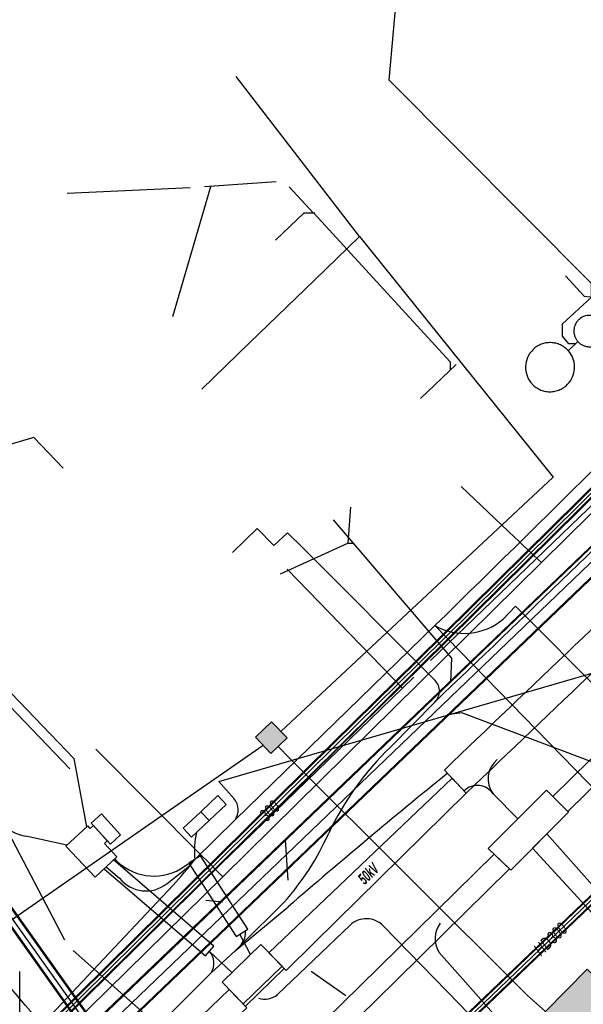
# Model space of a CAD drawing. Header units: metres. Extents: x 2695563 to 2696938, y 1260544 to 1262032.
# Tile 51 of 256: x 2695833 to 2695858, y 1261135 to 1261179. Entities that reach past the tile are written whole.
import ezdxf

# ---------------------------------------------------------------- set-up
doc = ezdxf.new("R2010")
doc.units = ezdxf.units.M
doc.header["$LTSCALE"] = 100
doc.linetypes.add('AUSGEZOGEN', pattern=[0])
doc.linetypes.add('STRICHLINIE2_S3', pattern=[0.25, 0.15, -0.1])
for name, color, linetype in [('Eau portable_Cadastre des conduites_Conduite', 171, 'AUSGEZOGEN'), ('EU_Cadastre des conduites', 24, 'AUSGEZOGEN'), ('EU_Cadastre des conduites_Regard – Polygone de détail', 24, 'AUSGEZOGEN'), ('Gaz_Cadastre des conduites_Conduite', 32, 'AUSGEZOGEN'), ('Gaz_Cadastre des conduites_Conduite_Texte', 32, 'AUSGEZOGEN'), ('Réseau électrique_Cadastre des conduite_Bord du tracé', 1, 'AUSGEZOGEN'), ('Réseau électrique_Cadastre des conduite_Texte libre_Texte', 1, 'AUSGEZOGEN'), ('Réseau électrique_Cadastre des conduite_Tronçon de tracé', 1, 'AUSGEZOGEN'), ('Réseau électrique_Cadastre des conduites_Ouvrage_Surface-Ligne-Point', 1, 'AUSGEZOGEN'), ('Télécommunications_SW_Cadastre des conduites_Bord du tracé', 94, 'AUSGEZOGEN'), ('Télécommunications_SW_Cadastre des conduites_Ouvrage', 94, 'AUSGEZOGEN')]:
    doc.layers.add(name, color=color, linetype=linetype)
doc.styles.add('ARIAL', font='arial.ttf')
doc.styles.add('ARIALNARROW', font='ARIALN.TTF')
pattern_1 = [(0, (2703955, 1269100), (4050, 4050), [4050, -4050]), (90, (2703955, 1269100), (-4050, 4050), [4050, -4050])]
pattern_2 = [(0, (2699905, 1265050), (2025, 2025), [2025, -2025]), (90, (2699905, 1265050), (-2025, 2025), [2025, -2025])]
pattern_3 = [(0, (2708005, 1273150), (6075, 6075), [6075, -6075]), (90, (2708005, 1273150), (-6075, 6075), [6075, -6075])]

# ---------------------------------------------------------------- blocks, each defined once
blk = doc.blocks.new('COMPLEXOBJECT_1514')
at = {"layer": 'EU_Cadastre des conduites_Regard – Polygone de détail', "color": 24, "linetype": 'STRICHLINIE2_S3', "transparency": 33554687}
blk.add_line((5856.825, 11164.329), (5856.825, 11164.319), dxfattribs=at)
for centre, radius, start, end in [((5857.328, 11164.808), 0.695, 131.9328, 223.5825), ((5857.331, 11164.809), 0.696, 42.7349, 132.1132), ((5857.332, 11164.804), 0.698, 319.2479, 43.0879), ((5857.329, 11164.802), 0.699, 223.7729, 319.5444)]:
    blk.add_arc(centre, radius, start, end, dxfattribs=at)
blk = doc.blocks.new('COMPLEXOBJECT_1515')
at = {"layer": 'EU_Cadastre des conduites_Regard – Polygone de détail', "color": 24, "linetype": 'STRICHLINIE2_S3', "transparency": 33554687}
blk.add_line((5854.768, 11162.44), (5854.775, 11162.426), dxfattribs=at)
for centre, radius, start, end in [((5855.574, 11163.188), 1.099, 42.4363, 133.9997), ((5855.575, 11163.188), 1.1, 134.0405, 222.8331), ((5855.563, 11163.195), 1.103, 321.0304, 41.7776), ((5855.564, 11163.196), 1.102, 224.3177, 320.9727)]:
    blk.add_arc(centre, radius, start, end, dxfattribs=at)
blk = doc.blocks.new('COMPLEXOBJECT_1741')
at = {"layer": 'Réseau électrique_Cadastre des conduite_Bord du tracé', "color": 1, "linetype": 'AUSGEZOGEN', "transparency": 33554687}
for p, q in [((5875.072, 11166.403), (5874.236, 11167.301)), ((5850.85, 11145.205), (5851.827, 11144.177))]:
    blk.add_line(p, q, dxfattribs=at)
for centre, radius, start, end in [((7375.699, 9554.757), 2203.336, 132.957037, 133.793689), ((-2860.064, 20278.752), 12622.896, 313.6432331, 313.7892127)]:
    blk.add_arc(centre, radius, start, end, dxfattribs=at)
blk = doc.blocks.new('COMPLEXOBJECT_1746')
at = {"layer": 'Réseau électrique_Cadastre des conduite_Bord du tracé', "color": 1, "linetype": 'AUSGEZOGEN', "transparency": 33554687}
blk.add_line((5857.932, 11139.547), (5855.423, 11142.35), dxfattribs=at)
for points in [[(5855.423, 11142.35), (5854.788, 11141.712), (5857.3, 11138.981)], [(5858.355, 11137.99), (5859.83, 11136.933), (5858.848, 11138.424)]]:
    blk.add_lwpolyline(points, dxfattribs=at)
for centre, radius, start, end in [((5854.463, 11135.782), 5.119, 31.0663, 47.34), ((5861.101, 11141.97), 4.836, 218.1841, 235.3992)]:
    blk.add_arc(centre, radius, start, end, dxfattribs=at)
blk = doc.blocks.new('COMPLEXOBJECT_1919')
at = {"layer": 'Réseau électrique_Cadastre des conduite_Tronçon de tracé', "color": 1, "linetype": 'AUSGEZOGEN', "transparency": 33554687}
for centre, radius, start, end in [((5880.402, 11171.008), 5.398, 146.1014, 152.4632), ((5869.005, 11176.87), 7.418, 314.4376, 333.0187), ((5115.613, 11920.94), 1066.303, 313.560088, 315.350264)]:
    blk.add_arc(centre, radius, start, end, dxfattribs=at)
blk = doc.blocks.new('COMPLEXOBJECT_2145')
at = {"layer": 'Réseau électrique_Cadastre des conduite_Tronçon de tracé', "color": 1, "linetype": 'AUSGEZOGEN', "transparency": 33554687}
blk.add_lwpolyline([(5854.302, 11133.094), (5853.379, 11133.945), (5851.791, 11135.731), (5850.606, 11137.078)], dxfattribs=at)
blk.add_arc((5851.573, 11137.679), 1.139, 142.9233, 211.8272, dxfattribs=at)
blk = doc.blocks.new('COMPLEXOBJECT_2146')
at = {"layer": 'Réseau électrique_Cadastre des conduite_Tronçon de tracé', "color": 1, "linetype": 'AUSGEZOGEN', "transparency": 33554687}
blk.add_line((5835.745, 11140.887), (5836.345, 11140.373), dxfattribs=at)
blk.add_arc((5837.526, 11141.326), 1.517, 218.8925, 308.1838, dxfattribs=at)
blk = doc.blocks.new('COMPLEXOBJECT_2218')
at = {"layer": 'Réseau électrique_Cadastre des conduite_Tronçon de tracé', "color": 1, "linetype": 'AUSGEZOGEN', "transparency": 33554687}
blk.add_lwpolyline([(5848.126, 11138.241), (5851.531, 11134.745), (5852.181, 11134.065), (5856.816, 11129.271)], dxfattribs=at)
blk.add_arc((5847.367, 11137.527), 1.042, 43.2315, 133.8289, dxfattribs=at)
blk = doc.blocks.new('COMPLEXOBJECT_2221')
at = {"layer": 'Réseau électrique_Cadastre des conduite_Tronçon de tracé', "color": 1, "linetype": 'AUSGEZOGEN', "transparency": 33554687}
blk.add_line((5843.394, 11135.186), (5846.645, 11138.279), dxfattribs=at)
blk.add_arc((5842.838, 11135.801), 0.829, 249.6514, 312.0794, dxfattribs=at)
blk = doc.blocks.new('COMPLEXOBJECT_2231')
at = {"layer": 'Réseau électrique_Cadastre des conduite_Tronçon de tracé', "color": 1, "linetype": 'AUSGEZOGEN', "transparency": 33554687}
blk.add_line((5850.437, 11149.2), (5844.528, 11155.132), dxfattribs=at)
blk.add_arc((5849.953, 11148.729), 0.675, 313.6435, 44.2059, dxfattribs=at)
blk = doc.blocks.new('COMPLEXOBJECT_2233')
at = {"layer": 'Réseau électrique_Cadastre des conduite_Tronçon de tracé', "color": 1, "linetype": 'AUSGEZOGEN', "transparency": 33554687}
blk.add_line((5841.501, 11137.137), (5843.871, 11139.104), dxfattribs=at)
blk.add_arc((6066.331, 10880.51), 341.115, 129.14551, 130.70435, dxfattribs=at)
blk = doc.blocks.new('COMPLEXOBJECT_2415')
at = {"layer": 'Réseau électrique_Cadastre des conduite_Tronçon de tracé', "color": 1, "linetype": 'AUSGEZOGEN', "transparency": 33554687}
blk.add_line((5841.463, 11143.913), (5840.774, 11144.692), dxfattribs=at)
blk.add_arc((5840.868, 11143.422), 0.772, 325.3685, 39.5571, dxfattribs=at)
blk = doc.blocks.new('COMPLEXOBJECT_2416')
at = {"layer": 'Réseau électrique_Cadastre des conduite_Tronçon de tracé', "color": 1, "linetype": 'AUSGEZOGEN', "transparency": 33554687}
blk.add_line((5831.882, 11132.796), (5838.735, 11140.068), dxfattribs=at)
blk.add_arc((5828.188, 11149.991), 14.481, 316.7455, 322.6968, dxfattribs=at)
blk = doc.blocks.new('COMPLEXOBJECT_2418')
at = {"layer": 'Réseau électrique_Cadastre des conduite_Tronçon de tracé', "color": 1, "linetype": 'AUSGEZOGEN', "transparency": 33554687}
blk.add_line((5853.478, 11151.947), (5854.027, 11152.518), dxfattribs=at)
blk.add_arc((5851.747, 11153.963), 2.657, 240.1796, 310.639, dxfattribs=at)
blk = doc.blocks.new('COMPLEXOBJECT_2489')
at = {"layer": 'Réseau électrique_Cadastre des conduite_Tronçon de tracé', "color": 1, "linetype": 'AUSGEZOGEN', "transparency": 33554687}
for p, q in [((5848.437, 11146.222), (5850.419, 11148.241)), ((5841.77, 11137.402), (5843.697, 11139.301))]:
    blk.add_line(p, q, dxfattribs=at)
for centre, radius, start, end in [((5857.411, 11136.884), 12.951, 133.8625, 154.8903), ((5834.487, 11147.425), 12.281, 318.5844, 335.7441)]:
    blk.add_arc(centre, radius, start, end, dxfattribs=at)
blk = doc.blocks.new('COMPLEXOBJECT_2569')
at = {"layer": 'Réseau électrique_Cadastre des conduite_Tronçon de tracé', "color": 1, "linetype": 'STRICHLINIE2_S3', "transparency": 33554687}
for p, q in [((5830.807, 11142.962), (5815.943, 11157.115)), ((5833.993, 11141.847), (5832.155, 11142.248))]:
    blk.add_line(p, q, dxfattribs=at)
blk.add_arc((5832.78, 11145.058), 2.879, 226.7263, 257.4557, dxfattribs=at)
blk = doc.blocks.new('COMPLEXOBJECT_2780')
at = {"layer": 'Télécommunications_SW_Cadastre des conduites_Bord du tracé', "color": 94, "linetype": 'AUSGEZOGEN', "transparency": 33554687}
for p, q in [((5839.787, 11132.262), (5834.264, 11137.151)), ((5854.689, 11133.194), (5851.229, 11129.991)), ((5846.694, 11128.833), (5845.897, 11129.035))]:
    blk.add_line(p, q, dxfattribs=at)
for centre, radius, start, end in [((5849.474, 11143.206), 14.616, 228.486, 255.8324), ((5847.893, 11133.596), 4.912, 255.8693, 312.7792)]:
    blk.add_arc(centre, radius, start, end, dxfattribs=at)

msp = doc.modelspace()

# ---------------------------------------------------------------- hatches: boundary and pattern name
at = {"layer": 'Réseau électrique_Cadastre des conduite_Bord du tracé', "lineweight": 18, "transparency": 33554687}
h = msp.add_hatch(dxfattribs=at)
h.set_pattern_fill('MUSTER', color=1, scale=6075, style=0, pattern_type=2)
h.set_pattern_definition(pattern_3)
h.paths.add_polyline_path([(2695857.334, 1261143.158), (2695894.592, 1261179.748), (2695910.687, 1261195.508), (2695910.083, 1261196.13), (2695893.928, 1261180.427), (2695856.666, 1261143.834)], flags=0)
h = msp.add_hatch(dxfattribs=at)
h.set_pattern_fill('MUSTER', color=1, scale=6075, style=0, pattern_type=2)
h.set_pattern_definition(pattern_3)
h.paths.add_polyline_path([(2695876.042, 1261166.213), (2695875.206, 1261167.111), (2695874.447, 1261166.404), (2695873.688, 1261165.696), (2695872.929, 1261164.988), (2695872.17, 1261164.279), (2695871.412, 1261163.57), (2695870.655, 1261162.861), (2695869.897, 1261162.151), (2695869.14, 1261161.442), (2695868.383, 1261160.731), (2695867.627, 1261160.021), (2695866.871, 1261159.31), (2695866.115, 1261158.598), (2695865.36, 1261157.887), (2695864.605, 1261157.174), (2695863.85, 1261156.462), (2695863.096, 1261155.749), (2695862.341, 1261155.036), (2695861.588, 1261154.323), (2695860.834, 1261153.609), (2695860.081, 1261152.895), (2695859.329, 1261152.18), (2695858.576, 1261151.465), (2695857.824, 1261150.75), (2695857.072, 1261150.034), (2695856.321, 1261149.318), (2695855.57, 1261148.602), (2695854.819, 1261147.885), (2695854.069, 1261147.168), (2695853.319, 1261146.451), (2695852.569, 1261145.733), (2695851.82, 1261145.015), (2695852.797, 1261143.987), (2695853.548, 1261144.703), (2695854.298, 1261145.419), (2695855.049, 1261146.135), (2695855.8, 1261146.852), (2695856.55, 1261147.568), (2695857.3, 1261148.284), (2695858.051, 1261149.001), (2695858.801, 1261149.717), (2695859.551, 1261150.434), (2695860.302, 1261151.15), (2695861.052, 1261151.867), (2695861.802, 1261152.584), (2695862.552, 1261153.3), (2695863.302, 1261154.017), (2695864.052, 1261154.734), (2695864.801, 1261155.451), (2695865.551, 1261156.168), (2695866.301, 1261156.885), (2695867.051, 1261157.602), (2695867.8, 1261158.32), (2695868.55, 1261159.037), (2695869.299, 1261159.754), (2695870.049, 1261160.472), (2695870.798, 1261161.189), (2695871.547, 1261161.907), (2695872.297, 1261162.624), (2695873.046, 1261163.342), (2695873.795, 1261164.06), (2695874.544, 1261164.777), (2695875.293, 1261165.495)], flags=0)
h = msp.add_hatch(dxfattribs=at)
h.set_pattern_fill('MUSTER', color=1, scale=6075, style=0, pattern_type=2)
h.set_pattern_definition(pattern_3)
h.paths.add_polyline_path([(2695852.162, 1261144.656), (2695843.981, 1261136.859), (2695844.755, 1261136.061), (2695846.011, 1261137.302), (2695852.797, 1261143.987)], flags=0)
h = msp.add_hatch(dxfattribs=at)
h.set_pattern_fill('MUSTER', color=1, scale=6075, style=0, pattern_type=2)
h.set_pattern_definition(pattern_3)
h.paths.add_polyline_path([(2695856.393, 1261142.16), (2695855.758, 1261141.522), (2695858.27, 1261138.791), (2695858.299, 1261138.754), (2695858.329, 1261138.718), (2695858.359, 1261138.682), (2695858.389, 1261138.646), (2695858.419, 1261138.61), (2695858.45, 1261138.575), (2695858.481, 1261138.54), (2695858.513, 1261138.506), (2695858.545, 1261138.471), (2695858.577, 1261138.437), (2695858.61, 1261138.404), (2695858.643, 1261138.37), (2695858.676, 1261138.337), (2695858.709, 1261138.304), (2695858.743, 1261138.272), (2695858.777, 1261138.24), (2695858.812, 1261138.208), (2695858.847, 1261138.177), (2695858.882, 1261138.146), (2695858.917, 1261138.115), (2695858.953, 1261138.084), (2695858.989, 1261138.054), (2695859.025, 1261138.025), (2695859.061, 1261137.995), (2695859.098, 1261137.966), (2695859.135, 1261137.938), (2695859.173, 1261137.909), (2695859.21, 1261137.882), (2695859.248, 1261137.854), (2695859.287, 1261137.827), (2695859.325, 1261137.8), (2695860.8, 1261136.743), (2695859.818, 1261138.234), (2695859.794, 1261138.274), (2695859.769, 1261138.314), (2695859.744, 1261138.354), (2695859.718, 1261138.393), (2695859.692, 1261138.432), (2695859.666, 1261138.471), (2695859.64, 1261138.51), (2695859.613, 1261138.548), (2695859.586, 1261138.586), (2695859.558, 1261138.624), (2695859.53, 1261138.662), (2695859.502, 1261138.699), (2695859.473, 1261138.736), (2695859.444, 1261138.773), (2695859.415, 1261138.81), (2695859.385, 1261138.846), (2695859.355, 1261138.882), (2695859.325, 1261138.918), (2695859.294, 1261138.954), (2695859.263, 1261138.989), (2695859.232, 1261139.024), (2695859.2, 1261139.058), (2695859.168, 1261139.093), (2695859.136, 1261139.127), (2695859.104, 1261139.161), (2695859.071, 1261139.194), (2695859.038, 1261139.227), (2695859.004, 1261139.26), (2695858.97, 1261139.293), (2695858.936, 1261139.325), (2695858.902, 1261139.357)], flags=0)
h = msp.add_hatch(dxfattribs=at)
h.set_pattern_fill('MUSTER', color=1, scale=6075, style=0, pattern_type=2)
h.set_pattern_definition(pattern_3)
h.paths.add_polyline_path([(2695854.042, 1261141.257), (2695848.063, 1261135.378), (2695844.962, 1261132.346), (2695840.121, 1261127.568), (2695838.758, 1261126.228), (2695832.311, 1261119.889), (2695822.73, 1261110.468), (2695807.314, 1261095.86), (2695799.635, 1261088.514), (2695800.207, 1261087.9), (2695807.968, 1261095.17), (2695823.39, 1261109.785), (2695833.45, 1261119.677), (2695839.408, 1261125.535), (2695840.787, 1261126.891), (2695845.628, 1261131.668), (2695848.728, 1261134.7), (2695854.726, 1261140.597)], flags=0)
h = msp.add_hatch(dxfattribs=at)
h.set_pattern_fill('MUSTER', color=1, scale=6075, style=0, pattern_type=2)
h.set_pattern_definition(pattern_3)
h.paths.add_polyline_path([(2695841.517, 1261137.154), (2695837.04, 1261141.001), (2695836.62, 1261140.607), (2695841.144, 1261136.72)], flags=0)
h = msp.add_hatch(dxfattribs=at)
h.set_pattern_fill('MUSTER', color=1, scale=6075, style=0, pattern_type=2)
h.set_pattern_definition(pattern_3)
h.paths.add_polyline_path([(2695840.921, 1261141.183), (2695840.409, 1261140.851), (2695842.528, 1261137.584), (2695843.04, 1261137.916)], flags=0)
h = msp.add_hatch(dxfattribs=at)
h.set_pattern_fill('MUSTER', color=1, scale=6075, style=0, pattern_type=2)
h.set_pattern_definition(pattern_3)
h.paths.add_polyline_path([(2695843.001, 1261134.403), (2695842.205, 1261135.223), (2695839.774, 1261132.885), (2695840.544, 1261132.081)], flags=0)
at = {"layer": 'Réseau électrique_Cadastre des conduites_Ouvrage_Surface-Ligne-Point', "lineweight": 18, "transparency": 33554687}
h = msp.add_hatch(dxfattribs=at)
h.set_pattern_fill('MUSTER', color=1, scale=4050, style=0, pattern_type=2)
h.set_pattern_definition(pattern_1)
h.paths.add_polyline_path([(2695853.771, 1261141.516), (2695854.785, 1261140.543), (2695857.36, 1261143.131), (2695856.384, 1261144.119)], flags=0)
h = msp.add_hatch(dxfattribs=at)
h.set_pattern_fill('MUSTER', color=1, scale=2025, style=0, pattern_type=2)
h.set_pattern_definition(pattern_2)
h.paths.add_polyline_path([(2695840.943, 1261143.153), (2695841.315, 1261142.758), (2695842.079, 1261143.477), (2695841.707, 1261143.873)], flags=0)
h = msp.add_hatch(dxfattribs=at)
h.set_pattern_fill('MUSTER', color=1, scale=2025, style=0, pattern_type=2)
h.set_pattern_definition(pattern_2)
h.paths.add_polyline_path([(2695840.943, 1261143.153), (2695840.16, 1261142.416), (2695840.532, 1261142.021), (2695841.315, 1261142.758)], flags=0)
h = msp.add_hatch(dxfattribs=at)
h.set_pattern_fill('MUSTER', color=1, scale=2025, style=0, pattern_type=2)
h.set_pattern_definition(pattern_2)
h.paths.add_polyline_path([(2695836.505, 1261143.06), (2695836.046, 1261142.644), (2695836.901, 1261141.701), (2695837.36, 1261142.118)], flags=0)
h = msp.add_hatch(dxfattribs=at)
h.set_pattern_fill('MUSTER', color=1, scale=4050, style=0, pattern_type=2)
h.set_pattern_definition(pattern_1)
h.paths.add_polyline_path([(2695836.007, 1261142.41), (2695835.893, 1261142.531), (2695834.918, 1261141.616), (2695836.219, 1261140.231), (2695837.194, 1261141.146), (2695836.635, 1261141.741), (2695836.761, 1261141.855), (2695836.145, 1261142.535)], flags=0)
h = msp.add_hatch(dxfattribs=at)
h.set_pattern_fill('MUSTER', color=1, scale=4050, style=0, pattern_type=2)
h.set_pattern_definition(pattern_1)
h.paths.add_polyline_path([(2695844.568, 1261136.253), (2695843.624, 1261137.227), (2695841.892, 1261135.546), (2695842.836, 1261134.573)], flags=0)
at = {"layer": 'Télécommunications_SW_Cadastre des conduites_Ouvrage', "transparency": 33554687}
for points in [[(2695844.797, 1261146.453), (2695844.104, 1261147.174), (2695843.383, 1261146.481), (2695844.076, 1261145.76)], [(2695855.388, 1261133.272), (2695856.811, 1261131.867), (2695859.621, 1261134.713), (2695858.198, 1261136.119)]]:
    msp.add_hatch(color=7, dxfattribs=at).paths.add_polyline_path(points)

# ---------------------------------------------------------------- linework, layer by layer
at = {"layer": 'Eau portable_Cadastre des conduites_Conduite', "color": 7, "linetype": 'AUSGEZOGEN', "transparency": 33554687}
for points in [[(2695841.928, 1261140.246), (2695856.156, 1261154.276), (2695859.431, 1261157.506), (2695885.989, 1261183.696)], [(2695856.156, 1261154.276), (2695856.02, 1261154.405), (2695855.505, 1261154.894), (2695855.36, 1261155.031), (2695855.133, 1261155.247), (2695854.971, 1261155.401), (2695852.572, 1261157.676)], [(2695841.928, 1261140.246), (2695841.663, 1261140.513), (2695841.251, 1261140.926), (2695840.989, 1261141.189), (2695836.25, 1261145.95)], [(2695769.551, 1261068.298), (2695800.182, 1261097.721), (2695812.23, 1261111.068), (2695816.903, 1261115.659), (2695835.941, 1261134.364), (2695841.928, 1261140.246)]]:
    msp.add_lwpolyline(points, dxfattribs=at)
at = {"layer": 'EU_Cadastre des conduites', "linetype": 'AUSGEZOGEN', "transparency": 33554687}
for p, q in [((2695888.813, 1261184.183), (2695835.99, 1261133.559)), ((2695888.827, 1261184.169), (2695836.004, 1261133.545)), ((2695888.841, 1261184.155), (2695836.018, 1261133.531)), ((2695889.505, 1261183.461), (2695836.682, 1261132.837)), ((2695889.519, 1261183.447), (2695836.696, 1261132.823)), ((2695889.533, 1261183.433), (2695836.71, 1261132.809)), ((2695829.374, 1261143.174), (2695836.174, 1261133.631)), ((2695829.391, 1261143.186), (2695836.191, 1261133.643)), ((2695829.407, 1261143.198), (2695836.207, 1261133.655)), ((2695828.967, 1261142.884), (2695835.767, 1261133.341)), ((2695828.983, 1261142.896), (2695835.783, 1261133.353)), ((2695829, 1261142.908), (2695835.8, 1261133.365))]:
    msp.add_line(p, q, dxfattribs=at)
at = {"layer": 'EU_Cadastre des conduites', "color": 255, "transparency": 33554687}
for p, q in [((2695889.173, 1261183.808), (2695836.35, 1261133.184)), ((2695829.187, 1261143.041), (2695835.987, 1261133.498))]:
    msp.add_line(p, q, dxfattribs=at)
at = {"layer": 'EU_Cadastre des conduites', "color": 24, "linetype": 'AUSGEZOGEN', "transparency": 33554687}
for p, q in [((2695841.109, 1261171.061), (2695844.312, 1261171.285)), ((2695834.979, 1261170.764), (2695840.463, 1261171.016)), ((2695839.689, 1261165.262), (2695841.39, 1261171.071)), ((2695844.883, 1261171.057), (2695845.966, 1261169.899)), ((2695857.793, 1261164.157), (2695857.335, 1261163.722)), ((2695852.346, 1261163.118), (2695850.758, 1261161.603)), ((2695847.632, 1261156.758), (2695847.513, 1261155.145)), ((2695844.848, 1261140.094), (2695844.72, 1261141.896))]:
    msp.add_line(p, q, dxfattribs=at)
for points in [[(2695857.681, 1261164.044), (2695857.38, 1261164.044), (2695857.089, 1261164.38), (2695857.1, 1261164.938), (2695858.398, 1261166.128), (2695858.398, 1261166.743), (2695849.354, 1261175.809), (2695849.941, 1261182.347)], [(2695844.281, 1261168.678), (2695845.553, 1261169.887), (2695846.028, 1261169.887)], [(2695846.001, 1261169.866), (2695852.077, 1261163.234), (2695852.077, 1261162.866)], [(2695857.223, 1261167.074), (2695858.069, 1261166.167), (2695859.117, 1261166.047)], [(2695834.801, 1261158.486), (2695833.485, 1261159.866), (2695826.398, 1261157.781)], [(2695835.091, 1261145.076), (2695828.343, 1261152.09), (2695826.566, 1261157.428)], [(2695846.848, 1261156.186), (2695852.143, 1261150.016), (2695852.097, 1261148.955)], [(2695844.506, 1261153.781), (2695847.515, 1261155.141), (2695847.73, 1261155.138)], [(2695870.226, 1261140.924), (2695852.602, 1261147.564), (2695851.942, 1261147.484)]]:
    msp.add_lwpolyline(points, dxfattribs=at)
at = {"layer": 'Gaz_Cadastre des conduites_Conduite', "linetype": 'AUSGEZOGEN', "transparency": 33554687}
for p, q in [((2695850.589, 1261149.924), (2695885.388, 1261184.281)), ((2695850.603, 1261149.911), (2695885.402, 1261184.268)), ((2695850.616, 1261149.897), (2695885.415, 1261184.254)), ((2695850.8, 1261149.711), (2695885.599, 1261184.068)), ((2695850.813, 1261149.697), (2695885.612, 1261184.054)), ((2695850.827, 1261149.684), (2695885.626, 1261184.041)), ((2695896.549, 1261175.963), (2695850.092, 1261131.513)), ((2695896.568, 1261175.955), (2695850.105, 1261131.499)), ((2695896.587, 1261175.947), (2695850.118, 1261131.486)), ((2695896.847, 1261175.833), (2695850.3, 1261131.296)), ((2695896.866, 1261175.825), (2695850.313, 1261131.283)), ((2695896.885, 1261175.817), (2695850.326, 1261131.269)), ((2695846.83, 1261146.212), (2695850.589, 1261149.924)), ((2695846.844, 1261146.199), (2695850.603, 1261149.911)), ((2695846.857, 1261146.185), (2695850.616, 1261149.897)), ((2695847.041, 1261145.999), (2695850.8, 1261149.711)), ((2695847.054, 1261145.985), (2695850.813, 1261149.697)), ((2695847.068, 1261145.972), (2695850.827, 1261149.684)), ((2695835.453, 1261134.98), (2695846.83, 1261146.212)), ((2695835.467, 1261134.967), (2695846.844, 1261146.199)), ((2695835.48, 1261134.953), (2695846.857, 1261146.185)), ((2695835.664, 1261134.767), (2695847.041, 1261145.999)), ((2695835.677, 1261134.753), (2695847.054, 1261145.985)), ((2695835.691, 1261134.74), (2695847.068, 1261145.972)), ((2695833.952, 1261133.498), (2695835.453, 1261134.98)), ((2695833.965, 1261133.485), (2695835.467, 1261134.967)), ((2695833.978, 1261133.472), (2695835.48, 1261134.953)), ((2695834.162, 1261133.284), (2695835.664, 1261134.767)), ((2695834.175, 1261133.271), (2695835.677, 1261134.753)), ((2695834.188, 1261133.258), (2695835.691, 1261134.74))]:
    msp.add_line(p, q, dxfattribs=at)
at = {"layer": 'Gaz_Cadastre des conduites_Conduite', "color": 255, "linetype": 'AUSGEZOGEN', "transparency": 33554687}
for p, q in [((2695850.708, 1261149.804), (2695885.507, 1261184.161)), ((2695896.717, 1261175.89), (2695850.209, 1261131.391)), ((2695846.949, 1261146.092), (2695850.708, 1261149.804)), ((2695835.572, 1261134.86), (2695846.949, 1261146.092)), ((2695834.07, 1261133.378), (2695835.572, 1261134.86))]:
    msp.add_line(p, q, dxfattribs=at)
at = {"layer": 'Gaz_Cadastre des conduites_Conduite', "color": 32, "linetype": 'AUSGEZOGEN', "transparency": 33554687}
msp.add_lwpolyline([(2695834.07, 1261133.378), (2695833.457, 1261134.1), (2695833.328, 1261134.252), (2695833.112, 1261134.506), (2695832.857, 1261134.807), (2695832.751, 1261134.932), (2695832.55, 1261135.168), (2695832.162, 1261135.625), (2695814.987, 1261155.855), (2695814.517, 1261156.408), (2695814.32, 1261156.64)], dxfattribs=at)
at = {"layer": 'Réseau électrique_Cadastre des conduite_Bord du tracé', "color": 1, "linetype": 'AUSGEZOGEN', "transparency": 33554687}
for points in [[(2695857.334, 1261143.158), (2695894.592, 1261179.748), (2695910.687, 1261195.508), (2695910.083, 1261196.13), (2695893.928, 1261180.427), (2695856.666, 1261143.834), (2695857.334, 1261143.158)], [(2695852.162, 1261144.656), (2695843.981, 1261136.859), (2695844.755, 1261136.061), (2695846.011, 1261137.302), (2695852.797, 1261143.987), (2695852.162, 1261144.656)], [(2695854.042, 1261141.257), (2695848.063, 1261135.378), (2695844.962, 1261132.346), (2695840.121, 1261127.568), (2695838.758, 1261126.228), (2695832.311, 1261119.889), (2695822.73, 1261110.468), (2695807.314, 1261095.86), (2695799.635, 1261088.514), (2695800.207, 1261087.9), (2695807.968, 1261095.17), (2695823.39, 1261109.785), (2695833.45, 1261119.677), (2695839.408, 1261125.535), (2695840.787, 1261126.891), (2695845.628, 1261131.668), (2695848.728, 1261134.7), (2695854.726, 1261140.597), (2695854.042, 1261141.257)], [(2695841.517, 1261137.154), (2695837.04, 1261141.001), (2695836.62, 1261140.607), (2695841.144, 1261136.72), (2695841.517, 1261137.154)], [(2695840.921, 1261141.183), (2695840.409, 1261140.851), (2695842.528, 1261137.584), (2695843.04, 1261137.916), (2695840.921, 1261141.183)], [(2695843.001, 1261134.403), (2695842.205, 1261135.223), (2695839.774, 1261132.885), (2695840.544, 1261132.081), (2695843.001, 1261134.403)]]:
    msp.add_lwpolyline(points, close=True, dxfattribs=at)
at = {"layer": 'Réseau électrique_Cadastre des conduite_Tronçon de tracé', "color": 1, "linetype": 'AUSGEZOGEN', "transparency": 33554687}
for p, q in [((2695851.198, 1261149.912), (2695877.543, 1261175.237)), ((2695843.462, 1261155.793), (2695842.364, 1261154.723)), ((2695844.196, 1261155.035), (2695843.462, 1261155.793)), ((2695844.818, 1261155.612), (2695844.196, 1261155.035)), ((2695845.498, 1261154.942), (2695844.818, 1261155.612)), ((2695842.473, 1261142.793), (2695851.396, 1261151.468)), ((2695841.744, 1261144.502), (2695861.363, 1261150.194)), ((2695849.953, 1261148.669), (2695850.456, 1261149.163)), ((2695855.096, 1261142.835), (2695854, 1261143.948)), ((2695840.677, 1261141.025), (2695842.473, 1261142.793)), ((2695840.035, 1261140.601), (2695840.677, 1261141.025)), ((2695841.916, 1261139.117), (2695841.164, 1261139.189)), ((2695843.16, 1261136.777), (2695842.687, 1261137.687)), ((2695842.33, 1261135.971), (2695841.317, 1261136.922)), ((2695841.399, 1261135.959), (2695842.471, 1261136.947)), ((2695842.471, 1261136.947), (2695842.74, 1261137.212)), ((2695842.933, 1261134.472), (2695844.666, 1261136.153)), ((2695832.852, 1261132.606), (2695832.858, 1261136.017)), ((2695839.482, 1261134.044), (2695841.399, 1261135.959)), ((2695847.424, 1261134.937), (2695845.874, 1261136.015))]:
    msp.add_line(p, q, dxfattribs=at)
at = {"layer": 'Réseau électrique_Cadastre des conduite_Tronçon de tracé', "color": 1, "linetype": 'STRICHLINIE2_S3', "transparency": 33554687}
msp.add_line((2695835.844, 1261142.485), (2695835.357, 1261145.127), dxfattribs=at)
at = {"layer": 'Réseau électrique_Cadastre des conduite_Tronçon de tracé', "color": 1, "linetype": 'AUSGEZOGEN', "transparency": 33554687}
for points in [[(2695841.854, 1261140.83), (2695849.953, 1261148.669), (2695844.796, 1261153.984)], [(2695867.876, 1261134.514), (2695858.783, 1261143.886), (2695851.396, 1261151.468)], [(2695835.357, 1261145.127), (2695835.284, 1261145.522), (2695830.352, 1261150.632)], [(2695839.434, 1261139.943), (2695840.356, 1261140.683), (2695840.677, 1261141.025)]]:
    msp.add_lwpolyline(points, dxfattribs=at)
for centre, radius, start, end in [((2695299.648, 1261719.263), 791.718, 314.178772, 315.835388), ((2695854.886, 1261144.62), 1.112, 129.074, 217.1816), ((2695853.295, 1261143.481), 0.846, 33.5184, 134.3255), ((2695844.123, 1261141.429), 3.47, 166.8059, 186.6858), ((2695838.844, 1261142.648), 2.368, 222.3687, 300.1947), ((2695842.103, 1261137.754), 0.836, 319.5992, 6.4741), ((2695840.747, 1261136.388), 0.781, 326.6234, 43.1106)]:
    msp.add_arc(centre, radius, start, end, dxfattribs=at)
at = {"layer": 'Réseau électrique_Cadastre des conduites_Ouvrage_Surface-Ligne-Point', "color": 1, "linetype": 'AUSGEZOGEN', "transparency": 33554687}
msp.add_line((2695854.996, 1261152.328), (2695861.133, 1261146.155), dxfattribs=at)
for points in [[(2695853.771, 1261141.516), (2695854.785, 1261140.543), (2695857.36, 1261143.131), (2695856.384, 1261144.119), (2695853.771, 1261141.516)], [(2695840.943, 1261143.153), (2695841.315, 1261142.758), (2695842.079, 1261143.477), (2695841.707, 1261143.873), (2695840.943, 1261143.153)], [(2695840.943, 1261143.153), (2695840.16, 1261142.416), (2695840.532, 1261142.021), (2695841.315, 1261142.758), (2695840.943, 1261143.153)], [(2695836.505, 1261143.06), (2695836.046, 1261142.644), (2695836.901, 1261141.701), (2695837.36, 1261142.118), (2695836.505, 1261143.06)], [(2695836.007, 1261142.41), (2695835.893, 1261142.531), (2695834.918, 1261141.616), (2695836.219, 1261140.231), (2695837.194, 1261141.146), (2695836.635, 1261141.741), (2695836.761, 1261141.855), (2695836.145, 1261142.535), (2695836.007, 1261142.41)], [(2695844.568, 1261136.253), (2695843.624, 1261137.227), (2695841.892, 1261135.546), (2695842.836, 1261134.573), (2695844.568, 1261136.253)]]:
    msp.add_lwpolyline(points, close=True, dxfattribs=at)
at = {"layer": 'Télécommunications_SW_Cadastre des conduites_Bord du tracé', "color": 94, "linetype": 'AUSGEZOGEN', "transparency": 33554687}
msp.add_line((2695848.025, 1261168.828), (2695842.524, 1261175.985), dxfattribs=at)
for points in [[(2695840.98, 1261162.016), (2695843.137, 1261164.101), (2695846.013, 1261166.882), (2695848.025, 1261168.828)], [(2695848.025, 1261168.828), (2695856.682, 1261158.084), (2695844.519, 1261146.742)], [(2695834.87, 1261137.426), (2695832.35, 1261142.227), (2695817.202, 1261156.739)], [(2695794.341, 1261133.004), (2695794.807, 1261132.354), (2695797.527, 1261132.033), (2695808.166, 1261118.663), (2695828.137, 1261135.321), (2695843.727, 1261146.122)], [(2695844.394, 1261146.066), (2695844.93, 1261145.51), (2695855.54, 1261134.95), (2695856.336, 1261134.233)]]:
    msp.add_lwpolyline(points, dxfattribs=at)
at = {"layer": 'Télécommunications_SW_Cadastre des conduites_Ouvrage', "color": 94, "transparency": 33554687}
for points in [[(2695844.797, 1261146.453), (2695844.104, 1261147.174), (2695843.383, 1261146.481), (2695844.076, 1261145.76), (2695844.797, 1261146.453)], [(2695855.388, 1261133.272), (2695856.811, 1261131.867), (2695859.621, 1261134.713), (2695858.198, 1261136.119), (2695855.388, 1261133.272)]]:
    msp.add_lwpolyline(points, close=True, dxfattribs=at)

# ---------------------------------------------------------------- block references
at = {"layer": 'EU_Cadastre des conduites_Regard – Polygone de détail', "color": 24, "linetype": 'STRICHLINIE2_S3', "lineweight": -3, "transparency": 33554687}
for name in ['COMPLEXOBJECT_1514', 'COMPLEXOBJECT_1515']:
    msp.add_blockref(name, (2690000.97, 1249999.81), dxfattribs=at)
at = {"layer": 'Réseau électrique_Cadastre des conduite_Bord du tracé', "color": 1, "linetype": 'AUSGEZOGEN', "lineweight": -3, "transparency": 33554687}
for name in ['COMPLEXOBJECT_1741', 'COMPLEXOBJECT_1746']:
    msp.add_blockref(name, (2690000.97, 1249999.81), dxfattribs=at)
at = {"layer": 'Réseau électrique_Cadastre des conduite_Tronçon de tracé', "color": 1, "linetype": 'AUSGEZOGEN', "lineweight": -3, "transparency": 33554687}
for name in ['COMPLEXOBJECT_1919', 'COMPLEXOBJECT_2231', 'COMPLEXOBJECT_2418', 'COMPLEXOBJECT_2489', 'COMPLEXOBJECT_2233', 'COMPLEXOBJECT_2415', 'COMPLEXOBJECT_2416', 'COMPLEXOBJECT_2146', 'COMPLEXOBJECT_2218', 'COMPLEXOBJECT_2221', 'COMPLEXOBJECT_2145']:
    msp.add_blockref(name, (2690000.97, 1249999.81), dxfattribs=at)
at = {"layer": 'Réseau électrique_Cadastre des conduite_Tronçon de tracé', "color": 1, "linetype": 'STRICHLINIE2_S3', "lineweight": -3, "transparency": 33554687}
msp.add_blockref('COMPLEXOBJECT_2569', (2690000.97, 1249999.81), dxfattribs=at)
at = {"layer": 'Télécommunications_SW_Cadastre des conduites_Bord du tracé', "color": 94, "linetype": 'AUSGEZOGEN', "lineweight": -3, "transparency": 33554687}
msp.add_blockref('COMPLEXOBJECT_2780', (2690000.97, 1249999.81), dxfattribs=at)

# ---------------------------------------------------------------- texts
at = {"layer": 'Gaz_Cadastre des conduites_Conduite_Texte', "color": 32, "transparency": 33554687, "char_height": 0.55825, "attachment_point": 5, "style": 'ARIAL'}
for s, insert, width, rotation in [('\\A1;{\\fArial|i1|b0;\\H0.558250;\\W0.700000;\\C32;300}\\P', (2695844.013, 1261143.186), 1.11429, 44.6337), ('\\A1;{\\fArial|i1|b0;\\H0.558250;\\W0.700000;\\C32;HD300}\\P', (2695856.563, 1261137.463), 1.90938, 43.7355)]:
    msp.add_mtext(s, dxfattribs=dict(at, insert=insert, width=width, rotation=rotation))
at = {"layer": 'Réseau électrique_Cadastre des conduite_Texte libre_Texte', "color": 1, "transparency": 33554687, "insert": (2695848.428, 1261140.387), "char_height": 0.5075, "width": 12, "attachment_point": 5, "rotation": 44.1009, "style": 'ARIALNARROW'}
msp.add_mtext('\\A1;{\\fArial Narrow|i1|b1;\\H0.507500;\\W0.700000;\\C1;50kV}\\P', dxfattribs=at)

doc.saveas('drawing.dxf')
